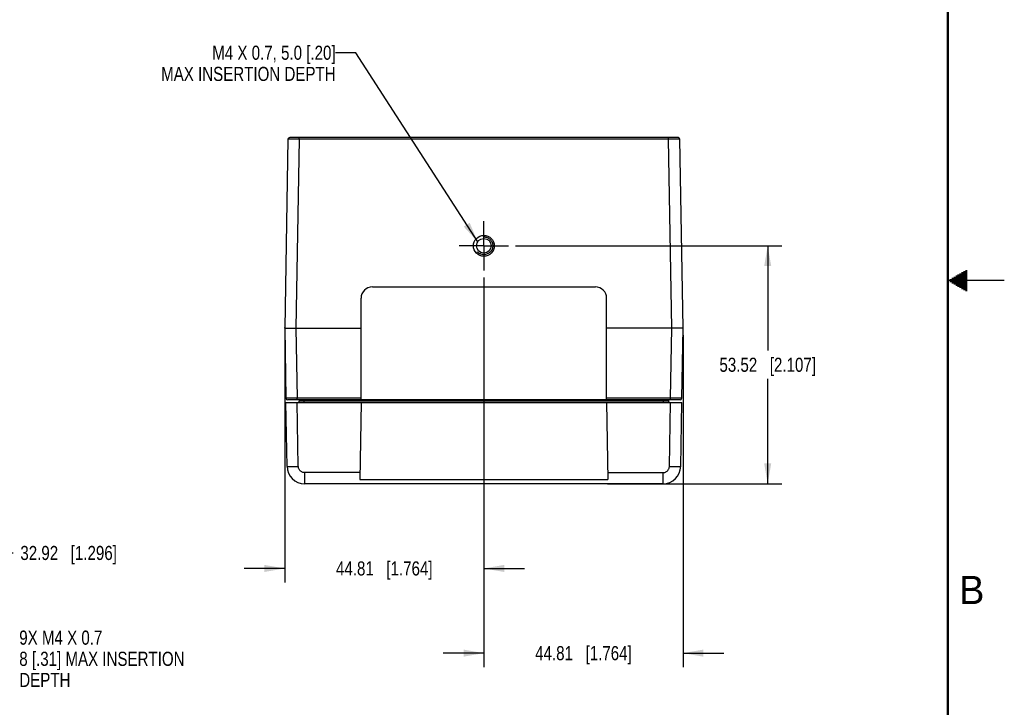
# Model space of a CAD drawing. Header units: inches. Extents: x 0 to 34, y 0 to 22.
# Tile 127 of 128: x 25.3 to 34, y 7.2 to 13.3. Entities that reach past the tile are written whole.
import ezdxf

# ---------------------------------------------------------------- set-up
doc = ezdxf.new("R2010")
doc.units = ezdxf.units.IN
doc.header["$LTSCALE"] = 1.87
doc.header["$MEASUREMENT"] = 0
doc.linetypes.add('CENTER', pattern=[0.6, 0.375, -0.075, 0.075, -0.075])
doc.linetypes.add('HIDDEN', pattern=[0.2, 0.1, -0.1])
doc.layers.get('0').update_dxf_attribs({"linetype": 'CONTINUOUS'})
for name, color, linetype in [('02___PRT_ALL_AXES', 7, 'CONTINUOUS'), ('DEFAULT_2', 8, 'HIDDEN'), ('DETAIL', 7, 'CONTINUOUS'), ('DIMENSIONS', 7, 'CONTINUOUS')]:
    doc.layers.add(name, color=color, linetype=linetype)
doc.styles.get("Standard").update_dxf_attribs({"font": 'txt', "width": 0.8})
doc.styles.add('TEXTSTYLE_2', font='txt')
doc.dimstyles.new('DIMSTYLE_1', dxfattribs={"dimtxt": 0.125, "dimasz": 0.18, "dimexe": 0.125, "dimexo": 0.0625, "dimgap": 0.0625, "dimtad": 0, "dimtih": 1, "dimtoh": 1, "dimzin": 0, "dimdsep": 46, "dimtxsty": 'STANDARD', "dimblk": '_FILLED', "dimblk1": '_FILLED', "dimblk2": '_FILLED', "dimcen": 0.09, "dimazin": 0, "dimtp": 0.254, "dimtm": 0.254, "dimtfac": 1, "dimtofl": 0, "dimtmove": 0, "dimatfit": 3, "dimldrblk": '_FILLED', "dimfxl": 1, "dimtolj": 1, "dimtzin": 0, "dimarcsym": 0})
doc.dimstyles.new('DIMSTYLE_2', dxfattribs={"dimtxt": 0.125, "dimasz": 0.18, "dimexe": 0.125, "dimexo": 0.0625, "dimgap": 0.0625, "dimtad": 0, "dimtih": 1, "dimtoh": 1, "dimzin": 0, "dimdsep": 46, "dimtxsty": 'STANDARD', "dimblk": '_FILLED', "dimblk1": '_FILLED', "dimblk2": '_FILLED', "dimcen": 0.09, "dimazin": 0, "dimtp": 0.01, "dimtm": 0.01, "dimtfac": 1, "dimtofl": 0, "dimtmove": 0, "dimatfit": 3, "dimldrblk": '_FILLED', "dimfxl": 1, "dimtolj": 1, "dimtzin": 0, "dimarcsym": 0})
doc.dimstyles.get("Standard").update_dxf_attribs({"dimtxt": 0.125, "dimasz": 0.18, "dimexe": 0.125, "dimexo": 0.0625, "dimgap": 0.09, "dimtad": 0, "dimtih": 1, "dimtoh": 1, "dimzin": 0, "dimdsep": 46, "dimtxsty": 'STANDARD', "dimblk": '_FILLED', "dimblk1": '_FILLED', "dimblk2": '_FILLED', "dimcen": 0.09, "dimazin": 0, "dimtol": 1, "dimtp": 0.02, "dimtm": 0.02, "dimtfac": 1, "dimtofl": 0, "dimtmove": 0, "dimatfit": 3, "dimldrblk": '_FILLED', "dimfxl": 1, "dimtolj": 1, "dimtzin": 0, "dimarcsym": 0})

# ---------------------------------------------------------------- blocks, each defined once
blk = doc.blocks.new('_FILLED')
at = {"color": 0, "linetype": 'BYBLOCK'}
blk.add_solid([(0, 0), (-1, 0.174), (-1, -0.174)], dxfattribs=at)
blk = doc.blocks.new('*D0')
at = {"layer": 'DIMENSIONS', "color": 2, "linetype": 'CONTINUOUS'}
for p, q in [((29.6704, 11.3073), (32.0294, 11.3073)), ((31.9044, 11.3073), (31.9044, 10.3787)), ((31.9044, 9.2001), (31.9044, 10.1287)), ((30.4845, 9.2001), (32.0294, 9.2001))]:
    blk.add_line(p, q, dxfattribs=at)
at = {"layer": 'DIMENSIONS', "color": 2, "linetype": 'CONTINUOUS', "xscale": 0.18, "yscale": 0.18, "zscale": 0.18}
for p, rotation in [((31.9044, 11.3073), 90), ((31.9044, 9.2001), 270)]:
    blk.add_blockref('_FILLED', p, dxfattribs=dict(at, rotation=rotation))
at = {"layer": 'DIMENSIONS', "color": 2, "linetype": 'CONTINUOUS', "insert": (31.9044, 10.3162), "char_height": 0.125, "width": 1.325, "attachment_point": 2, "line_spacing_factor": 0.9}
blk.add_mtext('53.52{\\ftxt.shx;\\W1.000000;\\H0.125000; }[2.107]', dxfattribs=at)
blk = doc.blocks.new('*D1')
at = {"layer": 'DIMENSIONS', "color": 2, "linetype": 'CONTINUOUS'}
for p, q in [((29.3904, 11.0272), (29.3904, 8.3251)), ((27.6264, 10.5145), (27.6264, 8.3251)), ((27.6264, 8.4501), (27.2664, 8.4501)), ((29.3904, 8.4501), (29.7504, 8.4501))]:
    blk.add_line(p, q, dxfattribs=at)
at = {"layer": 'DIMENSIONS', "color": 2, "linetype": 'CONTINUOUS', "xscale": 0.18, "yscale": 0.18, "zscale": 0.18}
blk.add_blockref('_FILLED', (27.6264, 8.4501), dxfattribs=at)
at = {"layer": 'DIMENSIONS', "color": 2, "linetype": 'CONTINUOUS', "xscale": 0.18, "yscale": 0.18, "zscale": 0.18, "rotation": 180}
blk.add_blockref('_FILLED', (29.3904, 8.4501), dxfattribs=at)
at = {"layer": 'DIMENSIONS', "color": 2, "linetype": 'CONTINUOUS', "insert": (28.5084, 8.5126), "char_height": 0.125, "width": 1.325, "attachment_point": 2, "line_spacing_factor": 0.9}
blk.add_mtext('44.81{\\ftxt.shx;\\W1.000000;\\H0.125000; }[1.764]', dxfattribs=at)
blk = doc.blocks.new('*D2')
at = {"layer": 'DIMENSIONS', "color": 2, "linetype": 'CONTINUOUS'}
for p, q in [((29.3904, 11.0272), (29.3904, 7.5751)), ((31.1544, 10.5145), (31.1544, 7.5751)), ((29.3904, 7.7001), (29.0304, 7.7001)), ((31.1544, 7.7001), (31.5144, 7.7001))]:
    blk.add_line(p, q, dxfattribs=at)
at = {"layer": 'DIMENSIONS', "color": 2, "linetype": 'CONTINUOUS', "xscale": 0.18, "yscale": 0.18, "zscale": 0.18}
blk.add_blockref('_FILLED', (29.3904, 7.7001), dxfattribs=at)
at = {"layer": 'DIMENSIONS', "color": 2, "linetype": 'CONTINUOUS', "xscale": 0.18, "yscale": 0.18, "zscale": 0.18, "rotation": 180}
blk.add_blockref('_FILLED', (31.1544, 7.7001), dxfattribs=at)
at = {"layer": 'DIMENSIONS', "color": 2, "linetype": 'CONTINUOUS', "insert": (30.2724, 7.7626), "char_height": 0.125, "width": 1.325, "attachment_point": 2, "line_spacing_factor": 0.9}
blk.add_mtext('44.81{\\ftxt.shx;\\W1.000000;\\H0.125000; }[1.764]', dxfattribs=at)
blk = doc.blocks.new('*D6')
at = {"layer": 'DIMENSIONS', "color": 2, "linetype": 'CONTINUOUS'}
for p, q in [((23.5289, 5.9533), (23.5289, 8.7123)), ((24.8249, 7.0498), (24.8249, 8.7123)), ((23.5289, 8.5873), (23.1689, 8.5873)), ((24.8249, 8.5873), (25.2228, 8.5873))]:
    blk.add_line(p, q, dxfattribs=at)
at = {"layer": 'DIMENSIONS', "color": 2, "linetype": 'CONTINUOUS', "xscale": 0.18, "yscale": 0.18, "zscale": 0.18}
blk.add_blockref('_FILLED', (23.5289, 8.5873), dxfattribs=at)
at = {"layer": 'DIMENSIONS', "color": 2, "linetype": 'CONTINUOUS', "xscale": 0.18, "yscale": 0.18, "zscale": 0.18, "rotation": 180}
blk.add_blockref('_FILLED', (24.8249, 8.5873), dxfattribs=at)
at = {"layer": 'DIMENSIONS', "color": 2, "linetype": 'CONTINUOUS', "insert": (25.2853, 8.6498), "char_height": 0.125, "width": 1.325, "attachment_point": 1, "line_spacing_factor": 0.9}
blk.add_mtext('32.92{\\ftxt.shx;\\W1.000000;\\H0.125000; }[1.296]', dxfattribs=at)

msp = doc.modelspace()

# ---------------------------------------------------------------- linework, layer by layer
at = {"color": 7, "linetype": 'CONTINUOUS'}
for p, q in [((27.6556, 12.2513), (27.6264, 10.577)), ((31.1102, 12.266), (27.6706, 12.266)), ((27.7556, 12.2513), (27.7264, 10.577)), ((27.7556, 12.2513), (27.7556, 12.266)), ((31.0252, 12.2513), (27.7556, 12.2513)), ((31.0252, 12.2513), (31.0252, 12.266)), ((31.0544, 10.577), (31.0252, 12.2513)), ((31.1544, 10.577), (31.1252, 12.2513)), ((28.403, 10.9429), (30.3779, 10.9429)), ((28.303, 9.9441), (28.303, 10.8429)), ((30.4779, 9.9441), (30.4779, 10.8429)), ((27.6264, 10.5812), (27.6265, 10.5824)), ((27.6264, 10.579), (27.6264, 10.5812)), ((27.6264, 10.577), (27.6372, 9.9576)), ((27.6264, 10.577), (28.303, 10.577)), ((27.7264, 10.577), (27.7372, 9.9576)), ((31.1544, 10.577), (30.4779, 10.577)), ((31.0436, 9.9576), (31.0544, 10.577)), ((31.1436, 9.9576), (31.1544, 10.577)), ((31.1286, 9.9429), (27.6522, 9.9429)), ((27.7372, 9.9429), (27.7372, 9.9576)), ((28.303, 9.9576), (27.7372, 9.9576)), ((27.7564, 9.9341), (27.7565, 9.9429)), ((27.7984, 9.9341), (27.7985, 9.9429)), ((30.4779, 9.9441), (28.303, 9.9441)), ((31.0436, 9.9576), (30.4779, 9.9576)), ((30.9823, 9.9429), (30.9825, 9.9341)), ((31.0243, 9.9429), (31.0244, 9.9341)), ((31.0436, 9.9429), (31.0436, 9.9576)), ((27.6471, 9.3543), (27.6372, 9.9193)), ((27.6372, 9.9193), (31.1436, 9.9193)), ((27.7471, 9.3543), (27.7372, 9.9193)), ((27.7984, 9.9193), (27.7984, 9.9341)), ((27.7984, 9.9341), (30.9825, 9.9341)), ((28.303, 9.9193), (28.2911, 9.2387)), ((30.4779, 9.9193), (30.4897, 9.2387)), ((30.9825, 9.9193), (30.9825, 9.9341)), ((31.0337, 9.3543), (31.0436, 9.9193)), ((31.1337, 9.3543), (31.1436, 9.9193)), ((27.8041, 9.2001), (27.8041, 9.2983)), ((28.2921, 9.2983), (27.8041, 9.2983)), ((30.4887, 9.2983), (30.9767, 9.2983)), ((30.9767, 9.2983), (30.9767, 9.2001)), ((30.9767, 9.2001), (27.8041, 9.2001)), ((28.2911, 9.2387), (30.4897, 9.2387))]:
    msp.add_line(p, q, dxfattribs=at)
at = {"color": 2, "linetype": 'CONTINUOUS'}
for p, q in [((33.6386, 11.08), (33.6697, 11.08)), ((33.6559, 11.09), (33.6697, 11.09)), ((34, 11), (33.5, 11)), ((33.5173, 11.01), (33.6697, 11.01)), ((33.5173, 10.99), (33.6697, 10.99)), ((33.5347, 11.02), (33.6697, 11.02)), ((33.552, 11.03), (33.6697, 11.03)), ((33.5693, 11.04), (33.6697, 11.04)), ((33.5866, 11.05), (33.6697, 11.05)), ((33.6039, 11.06), (33.6697, 11.06)), ((33.6213, 11.07), (33.6697, 11.07)), ((33.5347, 10.98), (33.6697, 10.98)), ((33.552, 10.97), (33.6697, 10.97)), ((33.5693, 10.96), (33.6697, 10.96)), ((33.5866, 10.95), (33.6697, 10.95)), ((33.6039, 10.94), (33.6697, 10.94)), ((33.6213, 10.93), (33.6697, 10.93)), ((33.6386, 10.92), (33.6697, 10.92)), ((33.6559, 10.91), (33.6697, 10.91))]:
    msp.add_line(p, q, dxfattribs=at)
at = {"color": 7, "linetype": 'CONTINUOUS', "const_width": 0.02}
msp.add_lwpolyline([(33.5, 0.5), (33.5, 21.5)], dxfattribs=at)
at = {"color": 7, "linetype": 'CONTINUOUS'}
for centre, radius, start, end in [((27.6706, 12.251), 0.015, 90, 179), ((31.1102, 12.251), 0.015, 1, 90), ((28.403, 10.8429), 0.1, 90, 180), ((30.3779, 10.8429), 0.1, 0, 90), ((27.6522, 9.9579), 0.015, 181, 270), ((31.1286, 9.9579), 0.015, 270, 359), ((27.7414, 9.9343), 0.015, 299.66722, 359), ((31.0394, 9.9343), 0.015, 181, 240.33333), ((27.8041, 9.3571), 0.157, 181, 270), ((30.9767, 9.3571), 0.157, 270, 359)]:
    msp.add_arc(centre, radius, start, end, dxfattribs=at)
for points, knots in [([(27.7556, 12.2513), (27.7524, 12.2513), (27.7459, 12.2513), (27.7362, 12.2514), (27.7267, 12.2514), (27.7175, 12.2514), (27.7087, 12.2514), (27.7003, 12.2514), (27.6924, 12.2514), (27.6852, 12.2514), (27.6795, 12.2514), (27.6754, 12.2514), (27.6726, 12.2514), (27.6699, 12.2514), (27.6675, 12.2514), (27.6653, 12.2514), (27.6633, 12.2514), (27.6616, 12.2514), (27.6602, 12.2514), (27.6593, 12.2514), (27.6587, 12.2514), (27.6581, 12.2514), (27.6576, 12.2514), (27.6571, 12.2514), (27.6568, 12.2513), (27.6564, 12.2513), (27.6562, 12.2513), (27.656, 12.2513), (27.6559, 12.2513), (27.6558, 12.2513), (27.6558, 12.2513), (27.6557, 12.2513), (27.6557, 12.2513), (27.6557, 12.2513), (27.6557, 12.2513), (27.6557, 12.2513), (27.6556, 12.2513), (27.6556, 12.2513)], [0, 0, 0, 0, 0.098015, 0.195086, 0.290278, 0.382675, 0.471387, 0.55556, 0.634381, 0.707094, 0.772996, 0.803192, 0.831453, 0.857711, 0.881903, 0.90397, 0.923859, 0.941523, 0.956919, 0.963755, 0.97001, 0.975681, 0.980765, 0.985257, 0.989157, 0.992461, 0.995167, 0.996295, 0.997274, 0.998102, 0.998781, 0.999309, 0.999687, 0.99982, 0.999916, 0.999975, 1, 1, 1, 1]), ([(31.1252, 12.2513), (31.1252, 12.2513), (31.1252, 12.2513), (31.1252, 12.2513), (31.1251, 12.2513), (31.1251, 12.2513), (31.1251, 12.2513), (31.125, 12.2513), (31.125, 12.2513), (31.1249, 12.2513), (31.1248, 12.2513), (31.1246, 12.2513), (31.1244, 12.2513), (31.1241, 12.2513), (31.1237, 12.2514), (31.1232, 12.2514), (31.1227, 12.2514), (31.1221, 12.2514), (31.1215, 12.2514), (31.1206, 12.2514), (31.1192, 12.2514), (31.1175, 12.2514), (31.1155, 12.2514), (31.1133, 12.2514), (31.1109, 12.2514), (31.1082, 12.2514), (31.1054, 12.2514), (31.1013, 12.2514), (31.0957, 12.2514), (31.0884, 12.2514), (31.0805, 12.2514), (31.0722, 12.2514), (31.0633, 12.2514), (31.0541, 12.2514), (31.0446, 12.2514), (31.0349, 12.2513), (31.0284, 12.2513), (31.0252, 12.2513)], [0, 0, 0, 0, 0.000025, 0.000084, 0.00018, 0.000313, 0.000691, 0.001219, 0.001898, 0.002726, 0.003704, 0.004833, 0.007539, 0.010843, 0.014743, 0.019235, 0.024319, 0.02999, 0.036245, 0.04308, 0.058476, 0.07614, 0.09603, 0.118096, 0.142288, 0.168546, 0.196807, 0.227003, 0.292905, 0.365617, 0.444439, 0.528611, 0.617323, 0.70972, 0.804912, 0.901984, 1, 1, 1, 1]), ([(27.7372, 9.9576), (27.734, 9.9576), (27.7275, 9.9576), (27.7178, 9.9576), (27.7083, 9.9576), (27.6991, 9.9576), (27.6902, 9.9576), (27.6819, 9.9575), (27.674, 9.9575), (27.6667, 9.9575), (27.6611, 9.9575), (27.657, 9.9575), (27.6542, 9.9575), (27.6515, 9.9576), (27.6491, 9.9576), (27.6469, 9.9576), (27.6449, 9.9576), (27.6432, 9.9576), (27.6418, 9.9576), (27.6409, 9.9576), (27.6403, 9.9576), (27.6397, 9.9576), (27.6392, 9.9576), (27.6387, 9.9576), (27.6383, 9.9576), (27.638, 9.9576), (27.6378, 9.9576), (27.6376, 9.9576), (27.6375, 9.9576), (27.6374, 9.9576), (27.6374, 9.9576), (27.6373, 9.9576), (27.6373, 9.9576), (27.6373, 9.9576), (27.6372, 9.9576), (27.6372, 9.9576), (27.6372, 9.9576), (27.6372, 9.9576)], [0, 0, 0, 0, 0.098015, 0.195086, 0.290278, 0.382676, 0.471387, 0.55556, 0.634382, 0.707094, 0.772996, 0.803192, 0.831453, 0.857711, 0.881903, 0.90397, 0.92386, 0.941523, 0.956919, 0.963755, 0.97001, 0.975681, 0.980765, 0.985257, 0.989157, 0.992461, 0.995167, 0.996296, 0.997274, 0.998102, 0.998781, 0.999309, 0.999687, 0.99982, 0.999916, 0.999975, 1, 1, 1, 1]), ([(31.1436, 9.9576), (31.1436, 9.9576), (31.1436, 9.9576), (31.1436, 9.9576), (31.1436, 9.9576), (31.1435, 9.9576), (31.1435, 9.9576), (31.1435, 9.9576), (31.1434, 9.9576), (31.1433, 9.9576), (31.1432, 9.9576), (31.143, 9.9576), (31.1428, 9.9576), (31.1425, 9.9576), (31.1421, 9.9576), (31.1416, 9.9576), (31.1411, 9.9576), (31.1406, 9.9576), (31.1399, 9.9576), (31.139, 9.9576), (31.1377, 9.9576), (31.1359, 9.9576), (31.1339, 9.9576), (31.1317, 9.9576), (31.1293, 9.9576), (31.1267, 9.9575), (31.1238, 9.9575), (31.1197, 9.9575), (31.1141, 9.9575), (31.1068, 9.9575), (31.099, 9.9575), (31.0906, 9.9576), (31.0817, 9.9576), (31.0725, 9.9576), (31.063, 9.9576), (31.0534, 9.9576), (31.0469, 9.9576), (31.0436, 9.9576)], [0, 0, 0, 0, 0.000025, 0.000084, 0.00018, 0.000313, 0.000691, 0.001219, 0.001898, 0.002726, 0.003704, 0.004833, 0.007539, 0.010843, 0.014743, 0.019235, 0.024319, 0.02999, 0.036245, 0.04308, 0.058476, 0.07614, 0.09603, 0.118096, 0.142288, 0.168546, 0.196807, 0.227003, 0.292905, 0.365617, 0.444439, 0.528611, 0.617323, 0.70972, 0.804913, 0.901984, 1, 1, 1, 1]), ([(27.7564, 9.9341), (27.7564, 9.9341), (27.7564, 9.9341), (27.7564, 9.9341), (27.7565, 9.9341), (27.7566, 9.9341), (27.7569, 9.934), (27.7572, 9.934), (27.7577, 9.934), (27.7582, 9.934), (27.7589, 9.934), (27.7599, 9.934), (27.7614, 9.934), (27.7636, 9.934), (27.766, 9.934), (27.7688, 9.934), (27.7718, 9.934), (27.7764, 9.934), (27.7825, 9.934), (27.7903, 9.934), (27.7956, 9.9341), (27.7984, 9.9341)], [0, 0, 0, 0, 0.000335, 0.001247, 0.002755, 0.004861, 0.010866, 0.01925, 0.029995, 0.043075, 0.05846, 0.076112, 0.118046, 0.168477, 0.226922, 0.292819, 0.365536, 0.444368, 0.617288, 0.804901, 1, 1, 1, 1]), ([(30.9825, 9.9341), (30.9852, 9.9341), (30.9905, 9.934), (30.9983, 9.934), (31.0045, 9.934), (31.009, 9.934), (31.0121, 9.934), (31.0148, 9.934), (31.0173, 9.934), (31.0194, 9.934), (31.0209, 9.934), (31.022, 9.934), (31.0226, 9.934), (31.0232, 9.934), (31.0236, 9.934), (31.024, 9.934), (31.0242, 9.9341), (31.0243, 9.9341), (31.0244, 9.9341), (31.0244, 9.9341), (31.0244, 9.9341), (31.0244, 9.9341)], [0, 0, 0, 0, 0.195004, 0.382547, 0.555423, 0.634252, 0.706973, 0.772889, 0.831361, 0.881825, 0.923797, 0.941467, 0.956867, 0.969964, 0.980724, 0.989116, 0.995128, 0.997238, 0.998749, 0.999664, 1, 1, 1, 1]), ([(27.6471, 9.3543), (27.6471, 9.3543), (27.6471, 9.3543), (27.6473, 9.3542), (27.6477, 9.3541), (27.6483, 9.3541), (27.6491, 9.354), (27.6502, 9.3539), (27.6515, 9.3539), (27.653, 9.3538), (27.6555, 9.3538), (27.6592, 9.3537), (27.6642, 9.3536), (27.6701, 9.3536), (27.6766, 9.3536), (27.6839, 9.3536), (27.6917, 9.3536), (27.7001, 9.3537), (27.7121, 9.3538), (27.7278, 9.354), (27.7406, 9.3542), (27.7471, 9.3543)], [0, 0, 0, 0, 0.000523, 0.001528, 0.005256, 0.011338, 0.019771, 0.030541, 0.043628, 0.059013, 0.076672, 0.118669, 0.169141, 0.227549, 0.293355, 0.365984, 0.444726, 0.528834, 0.617565, 0.805436, 1, 1, 1, 1]), ([(27.8041, 9.2983), (27.8004, 9.2983), (27.793, 9.299), (27.7823, 9.3022), (27.7725, 9.3074), (27.7639, 9.3144), (27.7567, 9.3229), (27.7514, 9.3327), (27.748, 9.3433), (27.7472, 9.3506), (27.7471, 9.3543)], [0, 0, 0, 0, 0.125018, 0.250183, 0.375206, 0.500214, 0.625166, 0.750055, 0.875045, 1, 1, 1, 1]), ([(30.9767, 9.2983), (30.9804, 9.2983), (30.9878, 9.299), (30.9985, 9.3022), (31.0083, 9.3074), (31.017, 9.3144), (31.0241, 9.3229), (31.0294, 9.3327), (31.0328, 9.3433), (31.0337, 9.3506), (31.0337, 9.3543)], [0, 0, 0, 0, 0.125052, 0.250297, 0.375347, 0.500342, 0.625279, 0.750145, 0.875079, 1, 1, 1, 1]), ([(31.0337, 9.3543), (31.0402, 9.3542), (31.053, 9.354), (31.0687, 9.3538), (31.0807, 9.3537), (31.0891, 9.3536), (31.0969, 9.3536), (31.1042, 9.3536), (31.1108, 9.3536), (31.1166, 9.3536), (31.1216, 9.3537), (31.1253, 9.3538), (31.1278, 9.3538), (31.1293, 9.3539), (31.1306, 9.3539), (31.1317, 9.354), (31.1325, 9.3541), (31.1331, 9.3541), (31.1335, 9.3542), (31.1337, 9.3543), (31.1337, 9.3543), (31.1337, 9.3543)], [0, 0, 0, 0, 0.194564, 0.382435, 0.471166, 0.555274, 0.634016, 0.706645, 0.772451, 0.830859, 0.881331, 0.923328, 0.940987, 0.956372, 0.969459, 0.980229, 0.988662, 0.994744, 0.998472, 0.999477, 1, 1, 1, 1])]:
    msp.add_open_spline(points, degree=3, knots=knots, dxfattribs=at)
at = {"layer": '02___PRT_ALL_AXES', "color": 7, "linetype": 'CENTER'}
for q in [(29.3904, 11.5248), (29.1729, 11.3073), (29.3904, 11.0897), (29.6079, 11.3073)]:
    msp.add_line((29.3904, 11.3073), q, dxfattribs=at)
at = {"layer": '02___PRT_ALL_AXES', "color": 7, "linetype": 'CONTINUOUS'}
for radius in [0.0925, 0.065]:
    msp.add_circle((29.3904, 11.3073), radius, dxfattribs=at)
at = {"layer": 'DEFAULT_2', "color": 8, "linetype": 'HIDDEN'}
msp.add_circle((29.3904, 11.3073), 0.0787, dxfattribs=at)

# ---------------------------------------------------------------- texts
at = {"color": 2, "linetype": 'CONTINUOUS', "insert": (33.6006, 8.3845), "char_height": 0.25, "width": 0.25, "attachment_point": 1, "line_spacing_factor": 0.9, "style": 'TEXTSTYLE_2'}
msp.add_mtext('B', dxfattribs=at)
at = {"layer": 'DETAIL', "color": 2, "linetype": 'CONTINUOUS', "char_height": 0.125, "line_spacing_factor": 0.9}
for s, insert, width, attachment_point in [('M4 X 0.7, 5.0 [.20]\\PMAX INSERTION DEPTH', (28.0774, 13.0795), 1.9, 3), ('9X M4 X 0.7\\P8 [.31] MAX INSERTION\\PDEPTH', (25.2756, 7.8998), 2.1, 1)]:
    msp.add_mtext(s, dxfattribs=dict(at, insert=insert, width=width, attachment_point=attachment_point))

# ---------------------------------------------------------------- dimensions: what is measured, and where the dimension line sits
at = {"layer": 'DIMENSIONS', "color": 2, "linetype": 'CONTINUOUS'}
for base, p1, p2, angle, picture, middle in [((31.9044, 9.2001), (29.6079, 11.3073), (30.422, 9.2001), 270, '*D0', (31.9044, 10.2537)), ((27.6264, 8.4501), (29.3904, 11.0897), (27.6264, 10.577), 180, '*D1', (28.5084, 8.4501))]:
    dim = msp.add_linear_dim(base=base, p1=p1, p2=p2, angle=angle, dimstyle='DIMSTYLE_1', dxfattribs=at)
    dim.commit()
    dim.dimension.update_dxf_attribs({"geometry": picture, "text_midpoint": middle, "dimtype": 160})
for base, p1, p2, picture, middle in [((31.1544, 7.7001), (29.3904, 11.0897), (31.1544, 10.577), '*D2', (30.2724, 7.7001)), ((24.8249, 8.5873), (23.5289, 5.8908), (24.8249, 6.9873), '*D6', (25.9478, 8.5873))]:
    dim = msp.add_linear_dim(base=base, p1=p1, p2=p2, dimstyle='DIMSTYLE_2', dxfattribs=at)
    dim.commit()
    dim.dimension.update_dxf_attribs({"geometry": picture, "text_midpoint": middle, "dimtype": 160})

# ---------------------------------------------------------------- leaders
at = {"layer": 'DETAIL', "color": 2, "linetype": 'CONTINUOUS'}
msp.add_leader([(29.336, 11.3427), (28.2574, 13.017), (28.0774, 13.017)], dimstyle='STANDARD', override={"dimtad": 0}, dxfattribs=at)

doc.saveas('drawing.dxf')
